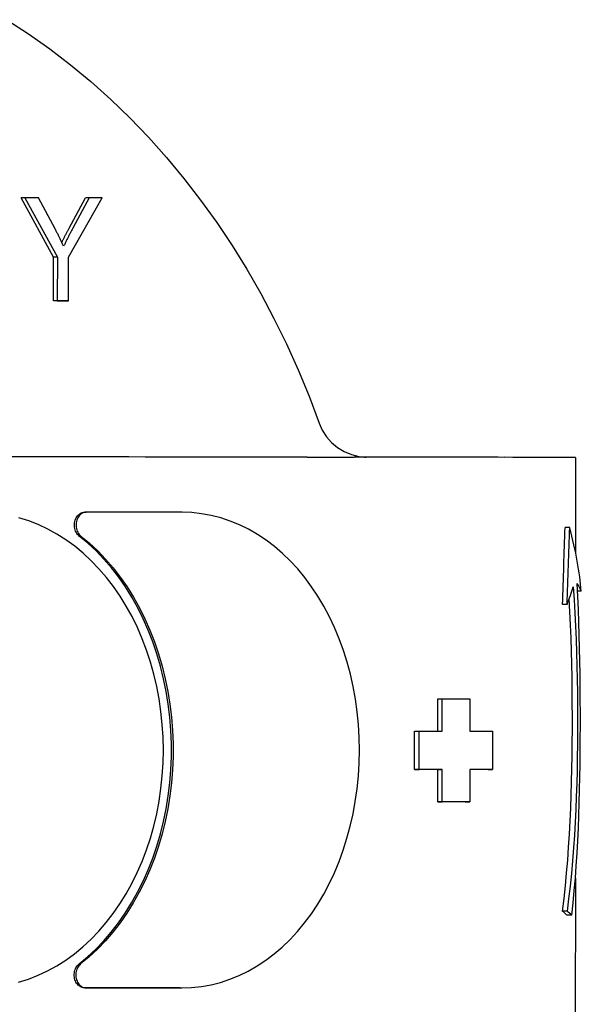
# Model space of a CAD drawing. Header units: millimetres. Extents: x 215 to 497, y 42 to 392.
# Tile 7 of 11: x 350 to 371, y 351 to 389. Entities that reach past the tile are written whole.
import ezdxf

# ---------------------------------------------------------------- set-up
doc = ezdxf.new("R2010")
doc.units = ezdxf.units.MM
doc.layers.add('Detail', color=2, linetype='Continuous')

msp = doc.modelspace()

# ---------------------------------------------------------------- linework, layer by layer
at = {"layer": 'Detail'}
for p, q in [((350.906, 379.689), (349.644, 381.995)), ((349.787, 381.995), (349.644, 381.995)), ((350.314, 381.995), (349.787, 381.995)), ((349.787, 381.995), (351.05, 379.689)), ((350.96, 380.787), (350.314, 381.995)), ((351.484, 379.689), (352.794, 381.993)), ((351.509, 380.817), (352.146, 381.993)), ((352.29, 381.993), (351.652, 380.817)), ((352.29, 381.993), (352.146, 381.993)), ((352.794, 381.993), (352.29, 381.993)), ((350.905, 377.994), (350.906, 379.689)), ((351.05, 379.689), (350.906, 379.689)), ((351.05, 379.689), (351.049, 377.994)), ((351.483, 377.994), (351.484, 379.689)), ((351.34, 377.994), (350.905, 377.994)), ((351.049, 377.994), (350.905, 377.994)), ((351.049, 377.994), (351.483, 377.994)), ((351.483, 377.994), (351.34, 377.994)), ((371.21, 371.898), (371.208, 368.199)), ((352.105, 369.767), (352.168, 369.767)), ((355.903, 369.764), (352.168, 369.767)), ((370.979, 369.171), (370.798, 369.171)), ((371.431, 366.692), (371.282, 366.692)), ((370.879, 366.181), (370.702, 366.181)), ((365.845, 361.255), (365.846, 362.504)), ((365.846, 362.504), (366.02, 362.504)), ((366.019, 361.254), (366.02, 362.504)), ((366.02, 362.504), (367.093, 362.503)), ((367.093, 362.503), (367.092, 361.253)), ((364.946, 361.255), (365.12, 361.255)), ((364.946, 359.755), (364.946, 361.255)), ((365.119, 359.755), (365.12, 361.255)), ((365.12, 361.255), (366.019, 361.254)), ((367.092, 361.253), (367.981, 361.253)), ((367.981, 361.253), (367.98, 359.753)), ((364.946, 359.755), (365.119, 359.755)), ((366.019, 359.754), (365.119, 359.755)), ((365.844, 359.754), (366.019, 359.754)), ((365.844, 358.504), (365.844, 359.754)), ((366.018, 358.504), (366.019, 359.754)), ((367.091, 359.753), (367.091, 358.503)), ((367.98, 359.753), (367.091, 359.753)), ((367.803, 359.753), (367.98, 359.753)), ((365.844, 358.504), (366.018, 358.504)), ((367.091, 358.503), (366.018, 358.504)), ((366.915, 358.503), (367.091, 358.503)), ((371.201, 355.535), (371.198, 349.398)), ((370.875, 354.249), (370.699, 354.249)), ((371.059, 354.092), (370.874, 354.092)), ((352.158, 351.267), (355.893, 351.264)), ((355.828, 351.264), (355.893, 351.264))]:
    msp.add_line(p, q, dxfattribs=at)
at = {"layer": 'Detail', "flags": 128}
for points in [[(349.085, 388.926), (349.931, 388.377), (350.758, 387.791), (351.567, 387.17), (352.357, 386.515), (353.125, 385.826), (353.872, 385.104), (354.596, 384.35), (355.297, 383.565), (355.973, 382.751), (356.624, 381.908), (357.249, 381.038), (357.848, 380.142), (358.419, 379.22), (358.961, 378.274), (359.475, 377.306), (359.96, 376.317), (360.415, 375.307), (360.839, 374.278), (361.232, 373.232)], [(351.295, 380.11), (351.282, 380.139), (351.269, 380.168), (351.255, 380.197), (351.242, 380.225), (351.229, 380.254), (351.216, 380.283), (351.202, 380.311), (351.189, 380.34), (351.175, 380.368), (351.161, 380.396), (351.147, 380.425), (351.133, 380.453), (351.119, 380.481), (351.105, 380.509), (351.091, 380.537), (351.077, 380.565), (351.063, 380.593), (351.048, 380.621), (351.034, 380.649), (351.019, 380.677), (351.005, 380.704), (350.99, 380.732), (350.975, 380.76), (350.96, 380.787)], [(351.225, 380.263), (351.235, 380.285), (351.245, 380.306), (351.256, 380.327), (351.267, 380.349), (351.278, 380.371), (351.289, 380.393), (351.3, 380.415), (351.311, 380.438), (351.323, 380.46), (351.334, 380.483), (351.346, 380.506), (351.358, 380.529), (351.369, 380.552), (351.381, 380.575), (351.394, 380.599), (351.406, 380.622), (351.418, 380.646), (351.431, 380.67), (351.443, 380.694), (351.456, 380.718), (351.469, 380.743), (351.482, 380.767), (351.495, 380.792), (351.509, 380.817)], [(351.652, 380.817), (351.637, 380.788), (351.621, 380.759), (351.606, 380.73), (351.591, 380.701), (351.575, 380.672), (351.56, 380.643), (351.545, 380.613), (351.529, 380.584), (351.514, 380.555), (351.499, 380.525), (351.484, 380.496), (351.469, 380.467), (351.454, 380.437), (351.44, 380.408), (351.425, 380.378), (351.41, 380.349), (351.395, 380.319), (351.381, 380.289), (351.366, 380.26), (351.352, 380.23), (351.337, 380.2), (351.323, 380.17), (351.309, 380.14), (351.295, 380.11)], [(361.232, 373.232), (361.355, 372.956), (361.519, 372.702), (361.718, 372.475), (361.95, 372.281), (362.208, 372.124), (362.487, 372.008), (362.779, 371.935), (362.928, 371.915), (363.003, 371.91), (363.068, 371.907)], [(360.764, 371.907), (360.792, 371.907), (360.819, 371.907), (360.846, 371.907), (360.873, 371.907), (360.9, 371.907), (360.927, 371.907), (360.954, 371.907), (360.982, 371.907), (361.009, 371.907), (361.036, 371.907), (361.063, 371.908), (361.09, 371.908), (361.117, 371.908), (361.144, 371.908), (361.171, 371.908), (361.198, 371.908), (361.225, 371.908), (361.252, 371.909), (361.279, 371.909), (361.306, 371.909), (361.333, 371.909), (361.359, 371.909), (361.386, 371.91), (361.413, 371.91)], [(361.414, 371.912), (361.468, 371.912), (361.521, 371.913), (361.572, 371.913), (361.622, 371.913), (361.67, 371.914), (361.719, 371.914), (361.767, 371.914), (361.816, 371.914), (361.865, 371.914), (361.916, 371.913), (361.968, 371.913), (362.022, 371.913), (362.074, 371.912), (362.126, 371.912), (362.176, 371.911), (362.225, 371.911), (362.273, 371.91), (362.32, 371.909), (362.367, 371.909), (362.413, 371.909), (362.458, 371.908), (362.503, 371.908), (362.548, 371.908), (362.593, 371.907)], [(351.903, 368.84), (351.868, 368.871), (351.836, 368.906), (351.808, 368.945), (351.782, 368.989), (351.761, 369.035), (351.744, 369.084), (351.73, 369.135), (351.722, 369.188), (351.717, 369.242), (351.717, 369.296), (351.722, 369.35), (351.731, 369.402), (351.745, 369.453), (351.763, 369.502), (351.784, 369.549), (351.81, 369.592), (351.839, 369.631), (351.871, 369.665), (351.906, 369.696), (351.943, 369.721), (351.982, 369.741), (352.022, 369.755), (352.063, 369.764), (352.105, 369.767)], [(352.168, 369.767), (352.126, 369.764), (352.085, 369.755), (352.045, 369.741), (352.006, 369.721), (351.969, 369.696), (351.934, 369.665), (351.902, 369.631), (351.873, 369.592), (351.847, 369.549), (351.826, 369.502), (351.808, 369.453), (351.794, 369.402), (351.785, 369.35), (351.78, 369.296), (351.78, 369.242), (351.785, 369.188), (351.793, 369.135), (351.807, 369.084), (351.824, 369.035), (351.845, 368.989), (351.871, 368.945), (351.899, 368.906), (351.931, 368.871), (351.966, 368.84)], [(355.893, 351.264), (356.273, 351.277), (356.652, 351.317), (357.028, 351.384), (357.399, 351.478), (357.766, 351.599), (358.126, 351.746), (358.479, 351.918), (358.824, 352.116), (359.16, 352.338), (359.486, 352.584), (359.8, 352.854), (360.103, 353.146), (360.393, 353.46), (360.67, 353.794), (360.932, 354.148), (361.18, 354.52), (361.411, 354.911), (361.627, 355.317), (361.826, 355.739), (362.007, 356.175), (362.171, 356.624), (362.317, 357.084), (362.444, 357.554), (362.552, 358.033), (362.64, 358.519), (362.71, 359.011), (362.76, 359.507), (362.79, 360.007), (362.8, 360.507), (362.79, 361.008), (362.761, 361.507), (362.711, 362.004), (362.643, 362.496), (362.554, 362.982), (362.447, 363.461), (362.32, 363.932), (362.175, 364.392), (362.012, 364.841), (361.831, 365.277), (361.633, 365.699), (361.418, 366.106), (361.186, 366.497), (360.939, 366.87), (360.677, 367.225), (360.401, 367.56), (360.111, 367.874), (359.809, 368.166), (359.494, 368.436), (359.169, 368.683), (358.833, 368.906), (358.489, 369.104), (358.136, 369.277), (357.776, 369.425), (357.409, 369.546), (357.038, 369.641), (356.662, 369.709), (356.283, 369.75), (355.903, 369.764)], [(349.543, 351.485), (349.925, 351.606), (350.3, 351.753), (350.668, 351.925), (351.027, 352.123), (351.377, 352.345), (351.716, 352.591), (352.044, 352.861), (352.36, 353.153), (352.663, 353.466), (352.951, 353.801), (353.225, 354.155), (353.483, 354.527), (353.725, 354.918), (353.95, 355.324), (354.157, 355.746), (354.347, 356.182), (354.517, 356.631), (354.669, 357.091), (354.802, 357.561), (354.915, 358.04), (355.007, 358.526), (355.08, 359.018), (355.132, 359.514), (355.163, 360.013), (355.174, 360.514), (355.163, 361.015), (355.133, 361.514), (355.081, 362.011), (355.009, 362.503), (354.917, 362.989), (354.805, 363.468), (354.673, 363.938), (354.522, 364.399), (354.351, 364.848), (354.162, 365.284), (353.955, 365.706), (353.731, 366.113), (353.489, 366.504), (353.232, 366.877), (352.958, 367.232), (352.67, 367.566), (352.368, 367.88), (352.053, 368.173), (351.725, 368.443), (351.386, 368.69), (351.036, 368.913), (350.677, 369.111), (350.31, 369.284), (349.935, 369.432), (349.553, 369.553)], [(351.893, 352.194), (352.227, 352.471), (352.547, 352.771), (352.855, 353.092), (353.149, 353.433), (353.428, 353.794), (353.692, 354.173), (353.94, 354.57), (354.172, 354.983), (354.386, 355.412), (354.582, 355.854), (354.76, 356.309), (354.92, 356.776), (355.06, 357.254), (355.181, 357.74), (355.283, 358.234), (355.364, 358.734), (355.426, 359.239), (355.467, 359.747), (355.487, 360.258), (355.488, 360.77), (355.468, 361.28), (355.427, 361.789), (355.366, 362.294), (355.285, 362.794), (355.184, 363.288), (355.064, 363.775), (354.924, 364.252), (354.765, 364.719), (354.587, 365.175), (354.391, 365.618), (354.178, 366.047), (353.947, 366.46), (353.699, 366.858), (353.436, 367.237), (353.157, 367.599), (352.863, 367.941), (352.556, 368.262), (352.235, 368.562), (351.903, 368.84)], [(351.966, 368.84), (352.299, 368.562), (352.619, 368.262), (352.927, 367.941), (353.221, 367.599), (353.5, 367.237), (353.763, 366.858), (354.011, 366.46), (354.242, 366.047), (354.456, 365.618), (354.652, 365.175), (354.829, 364.719), (354.988, 364.252), (355.128, 363.775), (355.249, 363.288), (355.35, 362.794), (355.431, 362.294), (355.492, 361.789), (355.532, 361.28), (355.553, 360.77), (355.552, 360.258), (355.532, 359.747), (355.49, 359.239), (355.429, 358.734), (355.348, 358.234), (355.246, 357.74), (355.125, 357.254), (354.984, 356.776), (354.825, 356.309), (354.646, 355.854), (354.45, 355.412), (354.236, 354.983), (354.004, 354.57), (353.756, 354.173), (353.492, 353.794), (353.213, 353.433), (352.919, 353.092), (352.611, 352.771), (352.29, 352.471), (351.956, 352.194)], [(371.059, 354.092), (371.112, 354.568), (371.159, 355.047), (371.201, 355.529), (371.237, 356.013), (371.268, 356.5), (371.295, 356.989), (371.317, 357.48), (371.337, 357.973), (371.352, 358.468), (371.365, 358.965), (371.375, 359.462), (371.383, 359.961), (371.388, 360.46), (371.392, 360.959), (371.393, 361.459), (371.394, 361.959), (371.392, 362.461), (371.389, 362.964), (371.384, 363.468), (371.376, 363.973), (371.365, 364.478), (371.352, 364.982), (371.336, 365.486), (371.316, 365.989), (371.293, 366.49), (371.265, 366.99)], [(371.115, 366.862), (371.151, 366.353), (371.182, 365.842), (371.208, 365.33), (371.23, 364.817), (371.248, 364.304), (371.262, 363.791), (371.273, 363.278), (371.28, 362.767), (371.284, 362.258), (371.286, 361.75), (371.285, 361.244), (371.281, 360.737), (371.274, 360.231), (371.264, 359.724), (371.251, 359.218), (371.234, 358.713), (371.214, 358.208), (371.189, 357.706), (371.16, 357.205), (371.127, 356.706), (371.088, 356.209), (371.044, 355.714), (370.994, 355.223), (370.938, 354.734), (370.875, 354.249)], [(370.699, 354.249), (370.76, 354.741), (370.814, 355.236), (370.861, 355.734), (370.903, 356.234), (370.939, 356.737), (370.97, 357.242), (370.997, 357.748), (371.02, 358.256), (371.038, 358.765), (371.053, 359.275), (371.065, 359.785), (371.073, 360.294), (371.079, 360.803), (371.082, 361.311), (371.083, 361.818), (371.081, 362.326), (371.077, 362.835), (371.071, 363.344), (371.061, 363.854), (371.048, 364.364), (371.031, 364.873), (371.011, 365.382), (370.987, 365.889), (370.958, 366.395)], [(352.095, 351.267), (352.053, 351.27), (352.012, 351.278), (351.971, 351.293), (351.932, 351.313), (351.895, 351.338), (351.861, 351.368), (351.829, 351.403), (351.8, 351.443), (351.774, 351.486), (351.753, 351.532), (351.735, 351.581), (351.722, 351.632), (351.712, 351.685), (351.708, 351.738), (351.708, 351.792), (351.712, 351.846), (351.721, 351.899), (351.734, 351.95), (351.752, 351.999), (351.773, 352.046), (351.798, 352.089), (351.827, 352.128), (351.859, 352.163), (351.893, 352.194)], [(351.956, 352.194), (351.922, 352.163), (351.89, 352.128), (351.861, 352.089), (351.836, 352.046), (351.815, 351.999), (351.797, 351.95), (351.784, 351.899), (351.775, 351.846), (351.771, 351.792), (351.771, 351.738), (351.775, 351.685), (351.785, 351.632), (351.798, 351.581), (351.816, 351.532), (351.837, 351.486), (351.863, 351.443), (351.892, 351.403), (351.924, 351.368), (351.958, 351.338), (351.996, 351.313), (352.034, 351.293), (352.075, 351.278), (352.116, 351.27), (352.158, 351.267)]]:
    msp.add_lwpolyline(points, dxfattribs=at)
at = {"layer": 'Detail'}
for centre, major_axis, ratio, start_param, end_param in [((219.445, 371.927), (-210, 0.116), 0.000386, 3.974195, 4.228851), ((219.445, 371.927), (-210, 0.116), 0.000386, 3.950955, 3.962364), ((219.446, 371.927), (-209.999, 0.116), 0.000386, 3.923527, 3.950955), ((361.71, 371.903), (9.5, -0.005), 0.000386, 0, 0.781935), ((361.669, 297.515), (7.863, 116.154), 0.046698, 5.348049, 5.380351), ((361.669, 297.515), (8.07, 119.211), 0.046698, 5.329382, 5.360408), ((361.713, 377.754), (8.853, -14.047), 0.289638, 0.504086, 0.74538), ((361.709, 369.399), (-9.732, 2.972), 0.188675, 3.272814, 3.398284), ((361.704, 360.028), (9.206, 10.285), 0.313531, 5.599842, 5.680255), ((219.439, 359.777), (-209.999, 0.116), 0.000386, 3.940946, 3.946898), ((219.439, 359.777), (-209.999, 0.116), 0.000386, 3.927851, 3.932628), ((219.439, 358.527), (-209.999, 0.116), 0.000386, 3.933803, 3.940946), ((361.702, 356.103), (9.487, -2.65), 0.175868, 0.311941, 0.375495), ((361.702, 356.103), (-9.737, 2.72), 0.175868, 3.474811, 3.535791), ((219.434, 351.277), (-210, 0.116), 0.000386, 4.00547, 4.02862)]:
    msp.add_ellipse(centre, major_axis=major_axis, ratio=ratio, start_param=start_param, end_param=end_param, dxfattribs=at)

doc.saveas('drawing.dxf')
